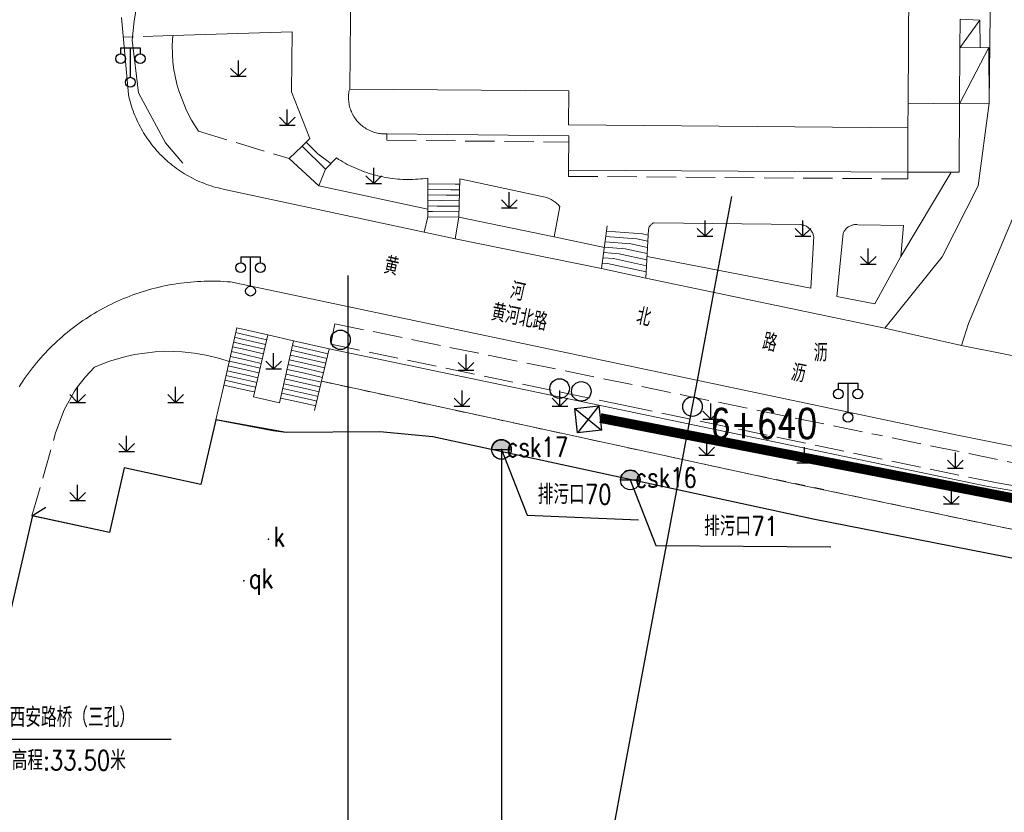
# Model space of a CAD drawing. Extents: x 39527407 to 39530665, y 3786466 to 3790957.
# Tile 5 of 113: x 39527641 to 39527741, y 3788176 to 3788257. Entities that reach past the tile are written whole.
import ezdxf
from ezdxf.enums import TextEntityAlignment as Align

# ---------------------------------------------------------------- set-up
doc = ezdxf.new("R2010")
doc.units = 0
doc.header["$PDSIZE"] = 0.2
doc.linetypes.add('X0', pattern=[4, 3, -1])
doc.linetypes.add('X6', pattern=[2, 1, -1])
doc.layers.get('0').update_dxf_attribs({"linetype": 'CONTINUOUS'})
doc.layers.get('Defpoints').update_dxf_attribs({"linetype": 'CONTINUOUS'})
for name, color, linetype in [('DLSS', 4, 'CONTINUOUS'), ('JCDL_DMX_F', 30, 'CONTINUOUS'), ('JCDL_JMDD_F', 231, 'CONTINUOUS'), ('JCDL_JMDX_F', 231, 'CONTINUOUS'), ('JCDL_JT_ZJ', 100, 'CONTINUOUS'), ('JCDL_JTD_F', 100, 'CONTINUOUS'), ('JCDL_JTX_F', 100, 'CONTINUOUS'), ('JMD', 6, 'CONTINUOUS'), ('SXSS', 5, 'CONTINUOUS'), ('ZBTZ', 3, 'CONTINUOUS'), ('zdh', 7, 'CONTINUOUS'), ('排水孔', 4, 'CONTINUOUS'), ('断面线', 2, 'CONTINUOUS'), ('综合管网', 1, 'CONTINUOUS')]:
    doc.layers.add(name, color=color, linetype=linetype)
for name, color, linetype, lineweight in [('JCDL_JMDX', 1, 'CONTINUOUS', 0), ('JCDL_ZBX', 3, 'CONTINUOUS', 0), ('JCDL_ZBX_F', 7, 'CONTINUOUS', 0), ('TEXTL_ZJ', 7, 'CONTINUOUS', 0)]:
    doc.layers.add(name, color=color, linetype=linetype, lineweight=lineweight)
doc.styles.add('HZ', font='rs', dxfattribs={"width": 0.8, "bigfont": 'hztxt'})
doc.styles.get("Standard").update_dxf_attribs({"font": 'txt', "width": 1.1})
doc.linetypes.add('10422', pattern='A,2,[150,AAA.SHX,S=1,R=0,X=0,Y=1],2,[177,AAA.SHX,S=1,R=0,X=0,Y=0.8],1e-09', length=4)
doc.linetypes.add('X35', pattern='A,2,[150,AAA.SHX,S=1,R=0,X=0,Y=1],2,[177,AAA.SHX,S=1,R=0,X=0,Y=0.8],1e-09', length=4)
doc.linetypes.add('X4', pattern='A,0,-1e-09,[149,symbolx.shx,S=0.15,R=0,X=0,Y=0],-1.6', length=1.6)
doc.linetypes.add('X49', pattern='A,0,[5,symbolt.shx,S=1,R=0,X=0,Y=0],-10', length=10)
doc.linetypes.add('X67', pattern='A,1,[150,symbolx.shx,S=1,R=0,X=0,Y=1],2,[153,symbolx.shx,S=1,R=0,X=0,Y=0.8],2,[145,symbolx.shx,S=1,R=0,X=0,Y=0],0,[150,symbolx.shx,S=1,R=0,X=0,Y=1],2,[153,symbolx.shx,S=1,R=0,X=0,Y=0.8],2,[150,symbolx.shx,S=1,R=0,X=0,Y=1],0.5,-0.5,[146,symbolx.shx,S=1,R=0,X=0,Y=0],-0.5,0.5,[153,symbolx.shx,S=1,R=0,X=0,Y=0.8],1', length=12)
doc.dimstyles.get("Standard").update_dxf_attribs({"dimtxt": 1, "dimasz": 1, "dimexe": 0.18, "dimexo": 0.0625, "dimgap": 0.09, "dimtad": 0, "dimdec": 4, "dimzin": 0, "dimdsep": 46, "dimtxsty": 'Standard', "dimcen": 0.09, "dimadec": 0, "dimazin": 0, "dimtfac": 1, "dimtdec": 4, "dimtofl": 0, "dimtmove": 0, "dimatfit": 3, "dimfxl": 1, "dimtolj": 1, "dimtzin": 0, "dimarcsym": 0})

# ---------------------------------------------------------------- blocks, each defined once
blk = doc.blocks.new('5820000')
at = {"color": 0, "linetype": 'Continuous'}
blk.add_circle((0, 0), 1, dxfattribs=at)
blk = doc.blocks.new('9530003')
at = {"color": 0}
for p, q in [((0, 0), (0, 1.6)), ((-0.8, 0), (0.8, 0))]:
    blk.add_line(p, q, dxfattribs=at)
at = {"color": 0, "linetype": 'Continuous'}
for points in [[(0, 0), (-0.8, 0.8)], [(0, 0), (0.8, 0.8)]]:
    blk.add_lwpolyline(points, dxfattribs=at)
blk = doc.blocks.new('3521000')
at = {"color": 0}
for p, q in [((-1, 3.5), (1, 3.5)), ((0, 0.5), (0, 3.5))]:
    blk.add_line(p, q, dxfattribs=at)
at = {"color": 0, "linetype": 'Continuous', "flags": 128}
for points in [[(-1, 3.5), (-1, 2.9)], [(1, 3.5), (1, 2.9)]]:
    blk.add_lwpolyline(points, dxfattribs=at)
at = {"color": 0}
for centre in [(-1, 2.4), (1, 2.4), (0, 0)]:
    blk.add_circle(centre, 0.5, dxfattribs=at)
blk = doc.blocks.new('弱电井')
at = {"layer": '综合管网', "linetype": 'Continuous', "lineweight": 30}
for p, q in [((39505996.61, 3778252.25), (39506001.85, 3778241.73)), ((39506004.49, 3778249.61), (39505993.97, 3778244.37))]:
    blk.add_line(p, q, dxfattribs=at)
blk.add_lwpolyline([(39505996.61, 3778252.25), (39506004.49, 3778249.61), (39506001.85, 3778241.73), (39505993.97, 3778244.37)], close=True, dxfattribs=at)
blk = doc.blocks.new('*D341')
at = {"layer": 'Defpoints', "color": 0, "linetype": 'Continuous', "lineweight": 30, "transparency": 16777216}
for p in [(39527674.42, 3788230.67), (39527690.1, 3788212.82, -2.07), (39527690.1, 3788140.1)]:
    blk.add_point(p, dxfattribs=at)
at = {"layer": '综合管网', "color": 0, "linetype": 'Continuous', "lineweight": -2, "transparency": 16777216}
for p, q in [((39527674.42, 3788230.6), (39527674.42, 3788139.92)), ((39527690.1, 3788212.76), (39527690.1, 3788139.92)), ((39527675.42, 3788140.1), (39527679.36, 3788140.1)), ((39527689.1, 3788140.1), (39527685.15, 3788140.1))]:
    blk.add_line(p, q, dxfattribs=at)
at = {"layer": '综合管网', "color": 0, "linetype": 'Continuous', "lineweight": 30, "transparency": 16777216}
for points in [[(39527675.42, 3788140.27), (39527675.42, 3788139.94), (39527674.42, 3788140.1)], [(39527689.1, 3788140.27), (39527689.1, 3788139.94), (39527690.1, 3788140.1)]]:
    blk.add_solid(points, dxfattribs=at)
at = {"layer": '综合管网', "color": 0, "linetype": 'Continuous', "lineweight": 30, "transparency": 16777216, "insert": (39527682.26, 3788140.1), "char_height": 1, "attachment_point": 5}
blk.add_mtext('\\A1;15.6811', dxfattribs=at)

msp = doc.modelspace()

# ---------------------------------------------------------------- hatches: boundary and pattern name
at = {"layer": '排水孔', "linetype": 'Continuous'}
h = msp.add_hatch(color=9, dxfattribs=at)
edge = h.paths.add_edge_path()
edge.add_arc((39527690.09671, 3788212.82134), 1, 0, 180)
edge.add_line((39527689.09671, 3788212.82134), (39527690.09671, 3788212.82134))
edge.add_line((39527690.09671, 3788212.82134), (39527691.09671, 3788212.82134))
h = msp.add_hatch(color=9, dxfattribs=at)
edge = h.paths.add_edge_path()
edge.add_arc((39527703.25671, 3788209.70434), 1, 0, 180)
edge.add_line((39527702.25671, 3788209.70434), (39527703.25671, 3788209.70434))
edge.add_line((39527703.25671, 3788209.70434), (39527704.25671, 3788209.70434))

# ---------------------------------------------------------------- linework, layer by layer
at = {"color": 9}
for p, q in [((39527689.09671, 3788212.82134, 36.267), (39527691.09671, 3788212.82134, 36.267)), ((39527702.25671, 3788209.70434, 36.323), (39527704.25671, 3788209.70434, 36.323))]:
    msp.add_line(p, q, dxfattribs=at)
at = {"color": 9, "linetype": 'Continuous'}
for p, q in [((39527690.09671, 3788212.82134, -2.073), (39527692.71505, 3788206.11903, -38.635)), ((39527703.25671, 3788209.70434, -2.017), (39527705.87505, 3788203.00203, -38.579)), ((39527692.71505, 3788206.11903, -38.635), (39527704.08109, 3788205.6202, -38.635)), ((39527705.87505, 3788203.00203, -38.579), (39527723.76176, 3788202.88173, -38.579))]:
    msp.add_line(p, q, dxfattribs=at)
at = {"color": 9, "flags": 128}
for points, elevation in [([(39527691.09671, 3788212.82134, 1), (39527689.09671, 3788212.82134), (39527690.09671, 3788212.82134)], -2.073), ([(39527704.25671, 3788209.70434, 1), (39527702.25671, 3788209.70434), (39527703.25671, 3788209.70434)], -2.017)]:
    msp.add_lwpolyline(points, format="xyb", close=True, dxfattribs=dict(at, elevation=elevation))
at = {"layer": 'DLSS', "color": 9, "linetype": 'Continuous'}
for q in [(39527643.554, 3788206.9171, -38.58), (39527630.1372, 3788154.0957, -38.58)]:
    msp.add_line((39527642.1962, 3788206.07071, -38.58), q, dxfattribs=at)
at = {"layer": 'DLSS', "color": 9, "linetype": 'Continuous', "lineweight": 20, "elevation": -38.58}
for points in [[(39527729.25471, 3788225.22034), (39527735.1097, 3788232.49634), (39527738.77971, 3788239.75134), (39527739.93171, 3788248.20734), (39527740.10171, 3788263.53333), (39527740.29656, 3788292.96103)], [(39527744.89815, 3788292.0703), (39527744.64975, 3788257.69613), (39527744.46268, 3788253.51237), (39527744.50171, 3788244.753), (39527743.27971, 3788238.72734), (39527737.80071, 3788225.68633), (39527737.1007, 3788223.42634)], [(39527651.2917, 3788256.94934), (39527651.99171, 3788249.10133), (39527652.04508, 3788248.85767), (39527652.1037, 3788248.61521), (39527652.16714, 3788248.37397), (39527652.23536, 3788248.13404), (39527652.30835, 3788247.89551), (39527652.38607, 3788247.65848), (39527652.4685, 3788247.42305), (39527652.5556, 3788247.18931), (39527652.64733, 3788246.95734), (39527652.74367, 3788246.72725), (39527652.84457, 3788246.49912), (39527652.94999, 3788246.27305), (39527653.05989, 3788246.04912), (39527653.17422, 3788245.82742), (39527653.29295, 3788245.60805), (39527653.41602, 3788245.39108), (39527653.54339, 3788245.1766), (39527653.675, 3788244.9647), (39527653.81081, 3788244.75547), (39527653.95075, 3788244.54898), (39527654.09478, 3788244.34531), (39527654.24283, 3788244.14456), (39527654.39485, 3788243.94679), (39527654.55078, 3788243.75209), (39527654.71056, 3788243.56053), (39527654.87411, 3788243.37219), (39527655.04139, 3788243.18715), (39527655.21231, 3788243.00547), (39527655.38682, 3788242.82723), (39527655.56484, 3788242.6525), (39527655.74631, 3788242.48135), (39527655.93115, 3788242.31385), (39527655.96171, 3788242.28734), (39527656.11928, 3788242.15006), (39527656.31064, 3788241.99004), (39527656.50515, 3788241.83387), (39527656.70273, 3788241.68161), (39527656.9033, 3788241.5333), (39527657.10679, 3788241.38902), (39527657.3131, 3788241.24882), (39527657.52217, 3788241.11276), (39527657.7339, 3788240.98088), (39527657.94822, 3788240.85325), (39527658.16504, 3788240.72991), (39527658.38427, 3788240.61091), (39527658.60582, 3788240.4963), (39527658.82962, 3788240.38612), (39527659.05556, 3788240.28042), (39527659.28356, 3788240.17924), (39527659.51353, 3788240.08262), (39527659.74538, 3788239.9906), (39527659.97902, 3788239.90321), (39527660.21435, 3788239.82049), (39527660.45128, 3788239.74247), (39527660.68971, 3788239.66919), (39527660.92956, 3788239.60067), (39527661.17073, 3788239.53693), (39527661.41311, 3788239.47801), (39527661.65671, 3788239.42434)], [(39527661.65671, 3788239.42434), (39527662.44371, 3788239.25234), (39527682.1927, 3788235.03934), (39527685.36671, 3788234.35233), (39527700.32971, 3788231.31134), (39527704.84771, 3788230.32834), (39527729.25471, 3788225.22034)], [(39527640.819, 3788219.22043), (39527641.00166, 3788219.50479), (39527641.18845, 3788219.78645), (39527641.37932, 3788220.06536), (39527641.57424, 3788220.34147), (39527641.77316, 3788220.6147), (39527641.97604, 3788220.885), (39527642.18283, 3788221.15232), (39527642.3935, 3788221.4166), (39527642.608, 3788221.67778), (39527642.82628, 3788221.93581), (39527643.0483, 3788222.19063), (39527643.274, 3788222.44219), (39527643.50335, 3788222.69043), (39527643.7363, 3788222.9353), (39527643.97278, 3788223.17675), (39527644.21276, 3788223.41473), (39527644.45618, 3788223.64919), (39527644.70299, 3788223.88008), (39527644.95314, 3788224.10735), (39527645.20657, 3788224.33094), (39527645.46324, 3788224.55083), (39527645.72308, 3788224.76694), (39527645.98604, 3788224.97925), (39527646.25207, 3788225.18771), (39527646.52111, 3788225.39226), (39527646.7931, 3788225.59287), (39527647.06799, 3788225.7895), (39527647.34571, 3788225.98211), (39527647.62621, 3788226.17064), (39527647.90942, 3788226.35507), (39527648.19529, 3788226.53535), (39527648.48376, 3788226.71145), (39527648.77174, 3788226.88133), (39527649.06825, 3788227.05094), (39527649.36414, 3788227.21426), (39527649.66237, 3788227.37326), (39527649.9629, 3788227.52789), (39527650.26564, 3788227.67812), (39527650.57054, 3788227.82393), (39527650.87753, 3788227.96528), (39527651.18655, 3788228.10214), (39527651.49754, 3788228.23449), (39527651.81041, 3788228.36229), (39527652.12512, 3788228.48551), (39527652.44159, 3788228.60414), (39527652.75975, 3788228.71814), (39527653.07954, 3788228.8275), (39527653.40089, 3788228.93218), (39527653.72373, 3788229.03217), (39527654.048, 3788229.12745), (39527654.37362, 3788229.21799), (39527654.70052, 3788229.30377), (39527655.02864, 3788229.38479), (39527655.3579, 3788229.46101), (39527655.68824, 3788229.53243), (39527656.01959, 3788229.59902), (39527656.35187, 3788229.66079), (39527656.68501, 3788229.7177), (39527657.01895, 3788229.76975), (39527657.35361, 3788229.81693), (39527657.68893, 3788229.85923), (39527658.02482, 3788229.89664), (39527658.36122, 3788229.92915), (39527658.69807, 3788229.95676), (39527659.03528, 3788229.97945), (39527659.37278, 3788229.99723), (39527659.71051, 3788230.01009), (39527660.04838, 3788230.01803), (39527660.38634, 3788230.02104), (39527660.72431, 3788230.01912), (39527661.06221, 3788230.01229), (39527661.39998, 3788230.00053), (39527661.73754, 3788229.98385), (39527662.07482, 3788229.96225), (39527662.41171, 3788229.93533)], [(39527826.23671, 3788199.45212), (39527809.30371, 3788201.71134), (39527798.9067, 3788203.21933), (39527784.73671, 3788205.39234), (39527760.83071, 3788209.44533), (39527736.69471, 3788214.27533), (39527662.41171, 3788229.93533)], [(39527737.1007, 3788223.42634), (39527753.39171, 3788220.19434), (39527764.18571, 3788218.16034), (39527784.93371, 3788214.65234), (39527798.3587, 3788212.58634), (39527798.17768, 3788229.24434)]]:
    msp.add_lwpolyline(points, dxfattribs=at)
at = {"layer": 'DLSS', "color": 9, "linetype": 'X6', "lineweight": 0, "elevation": -38.58}
msp.add_lwpolyline([(39527671.74671, 3788219.78434), (39527712.28367, 3788210.99556), (39527739.38461, 3788205.25384), (39527741.30905, 3788204.84984), (39527743.27049, 3788204.49282), (39527748.22961, 3788203.67071), (39527761.12333, 3788201.53324), (39527780.95982, 3788198.24482), (39527793.85353, 3788196.10734), (39527804.78657, 3788194.39165), (39527815.23932, 3788192.82137), (39527821.65645, 3788191.95044), (39527826.23671, 3788191.39637)], dxfattribs=at)
at = {"layer": 'JCDL_DMX_F', "color": 9, "linetype": 'X35', "lineweight": 0, "elevation": -38.58}
for points in [[(39527670.5247, 3788244.58134), (39527668.6467, 3788249.36434), (39527668.7177, 3788255.50234), (39527656.5097, 3788255.10333)], [(39527735.98771, 3788241.08334), (39527730.8937, 3788232.55134)], [(39527700.60857, 3788233.44704), (39527695.47771, 3788234.55434)], [(39527826.23671, 3788194.84959), (39527824.11671, 3788195.09033), (39527808.58171, 3788197.25434), (39527739.64971, 3788209.06534), (39527672.51271, 3788223.08633)], [(39527826.23671, 3788191.39637), (39527818.4747, 3788192.33533), (39527798.5647, 3788195.32634), (39527742.03071, 3788204.69834), (39527719.89971, 3788209.34433), (39527671.74671, 3788219.78434)]]:
    msp.add_lwpolyline(points, dxfattribs=at)
at = {"layer": 'JCDL_JMDX', "color": 9, "linetype": 'Continuous', "lineweight": 0, "elevation": -38.58}
for points in [[(39527736.93339, 3788253.84479), (39527738.95571, 3788256.68534)], [(39527736.90171, 3788248.14934), (39527739.88871, 3788253.90133)], [(39527670.1332, 3788244.20233), (39527671.32371, 3788243.01684)], [(39527669.7417, 3788243.82333), (39527672.12271, 3788241.45234)], [(39527671.32371, 3788243.01684), (39527672.68121, 3788242.02684)], [(39527682.59014, 3788239.97648), (39527685.38099, 3788239.91734)], [(39527682.59056, 3788239.40963), (39527684.91628, 3788239.36034)], [(39527684.91628, 3788239.36034), (39527685.81285, 3788239.3512)], [(39527685.38099, 3788239.91734), (39527685.82928, 3788239.91277)], [(39527682.59099, 3788238.84277), (39527684.45156, 3788238.80334)], [(39527682.59142, 3788238.27591), (39527683.98685, 3788238.24634)], [(39527683.98685, 3788238.24634), (39527685.77999, 3788238.22806)], [(39527684.45156, 3788238.80334), (39527685.79642, 3788238.78963)], [(39527682.59184, 3788237.70905), (39527683.52213, 3788237.68934)], [(39527682.59227, 3788237.1422), (39527683.05741, 3788237.13234)], [(39527683.05741, 3788237.13234), (39527685.74713, 3788237.10491)], [(39527683.52213, 3788237.68934), (39527685.76356, 3788237.66648)], [(39527682.5927, 3788236.57534), (39527685.7307, 3788236.54334)], [(39527700.82933, 3788235.13771), (39527704.51658, 3788234.84109)], [(39527700.68658, 3788234.04446), (39527703.32033, 3788233.83259)], [(39527700.75795, 3788234.59109), (39527703.91846, 3788234.33684)], [(39527703.91846, 3788234.33684), (39527705.04796, 3788234.09109)], [(39527704.51658, 3788234.84109), (39527705.08133, 3788234.71822)], [(39527700.54383, 3788232.95122), (39527702.12408, 3788232.82409)], [(39527700.61521, 3788233.49784), (39527702.72221, 3788233.32834)], [(39527702.72221, 3788233.32834), (39527704.98121, 3788232.83684)], [(39527703.32033, 3788233.83259), (39527705.01458, 3788233.46397)], [(39527700.47246, 3788232.40459), (39527701.52596, 3788232.31984)], [(39527701.52596, 3788232.31984), (39527704.91446, 3788231.58259)], [(39527702.12408, 3788232.82409), (39527704.94783, 3788232.20972)], [(39527700.40108, 3788231.85797), (39527700.92783, 3788231.81559)], [(39527700.92783, 3788231.81559), (39527704.88108, 3788230.95547)], [(39527663.07971, 3788225.25434), (39527666.2277, 3788224.51633)], [(39527662.85494, 3788224.27864), (39527663.33894, 3788224.1708)], [(39527662.96732, 3788224.76649), (39527663.20932, 3788224.71257)], [(39527663.20932, 3788224.71257), (39527666.11516, 3788224.03133)], [(39527663.33894, 3788224.1708), (39527666.00262, 3788223.54633)], [(39527664.7647, 3788218.21134), (39527666.2277, 3788224.51633)], [(39527667.43771, 3788217.57934), (39527668.8447, 3788223.93333)], [(39527668.8447, 3788223.93333), (39527672.51271, 3788223.08633)], [(39527662.63017, 3788223.30295), (39527663.59817, 3788223.08726)], [(39527662.74255, 3788223.7908), (39527663.46855, 3788223.62903)], [(39527663.46855, 3788223.62903), (39527665.89009, 3788223.06133)], [(39527663.59817, 3788223.08726), (39527665.77755, 3788222.57633)], [(39527668.62824, 3788222.95579), (39527669.17855, 3788222.8341)], [(39527668.73647, 3788223.44456), (39527669.01162, 3788223.38372)], [(39527669.01162, 3788223.38372), (39527672.39748, 3788222.60187)], [(39527662.4054, 3788222.32726), (39527663.85739, 3788222.00372)], [(39527662.51778, 3788222.8151), (39527663.72778, 3788222.54549)], [(39527663.72778, 3788222.54549), (39527665.66501, 3788222.09133)], [(39527663.85739, 3788222.00372), (39527665.55247, 3788221.60633)], [(39527668.41178, 3788221.97826), (39527669.51239, 3788221.73487)], [(39527668.52001, 3788222.46702), (39527669.34547, 3788222.28449)], [(39527669.17855, 3788222.8341), (39527672.28225, 3788222.11741)], [(39527669.34547, 3788222.28449), (39527672.16702, 3788221.63295)], [(39527662.06824, 3788220.86372), (39527664.24624, 3788220.37841)], [(39527662.18063, 3788221.35157), (39527664.11662, 3788220.92018)], [(39527662.29301, 3788221.83941), (39527663.98701, 3788221.46195)], [(39527663.98701, 3788221.46195), (39527665.43993, 3788221.12133)], [(39527664.11662, 3788220.92018), (39527665.32739, 3788220.63633)], [(39527668.19532, 3788221.00072), (39527669.84624, 3788220.63564)], [(39527668.30355, 3788221.48949), (39527669.67932, 3788221.18526)], [(39527669.51239, 3788221.73487), (39527672.05179, 3788221.14849)], [(39527669.67932, 3788221.18526), (39527671.93655, 3788220.66403)], [(39527661.84347, 3788219.88803), (39527664.50547, 3788219.29487)], [(39527661.95585, 3788220.37587), (39527664.37585, 3788219.83664)], [(39527664.24624, 3788220.37841), (39527665.21485, 3788220.15134)], [(39527667.97886, 3788220.02318), (39527670.18009, 3788219.53641)], [(39527668.08709, 3788220.51195), (39527670.01316, 3788220.08603)], [(39527669.84624, 3788220.63564), (39527671.82132, 3788220.17957)], [(39527670.01316, 3788220.08603), (39527671.70609, 3788219.69511)], [(39527661.73108, 3788219.40018), (39527664.63508, 3788218.7531)], [(39527664.37585, 3788219.83664), (39527665.10232, 3788219.66634)], [(39527664.50547, 3788219.29487), (39527664.98978, 3788219.18134)], [(39527667.7624, 3788219.04564), (39527670.51393, 3788218.43718)], [(39527667.87063, 3788219.53441), (39527670.34701, 3788218.9868)], [(39527670.18009, 3788219.53641), (39527671.59086, 3788219.21065)], [(39527670.34701, 3788218.9868), (39527671.47563, 3788218.72618)], [(39527664.63508, 3788218.7531), (39527664.87724, 3788218.69634)], [(39527667.54594, 3788218.06811), (39527670.84778, 3788217.33795)], [(39527667.65417, 3788218.55687), (39527670.68086, 3788217.88757)], [(39527670.51393, 3788218.43718), (39527671.3604, 3788218.24172)], [(39527670.68086, 3788217.88757), (39527671.24516, 3788217.75726)], [(39527670.84778, 3788217.33795), (39527671.12993, 3788217.2728)]]:
    msp.add_lwpolyline(points, dxfattribs=at)
at = {"layer": 'JCDL_JMDX', "color": 9, "linetype": 'X0', "lineweight": 0, "elevation": -38.58}
for points in [[(39527678.3957, 3788245.06934), (39527678.39552, 3788244.41134), (39527696.98086, 3788244.23029)], [(39527696.93996, 3788241.37289), (39527696.92912, 3788240.7278), (39527731.6127, 3788240.46934), (39527731.61371, 3788241.16234)]]:
    msp.add_lwpolyline(points, dxfattribs=at)
at = {"layer": 'JCDL_JMDX', "color": 9, "linetype": 'X67', "lineweight": 0, "elevation": -38.58}
for points in [[(39527642.13171, 3788206.05434), (39527650.06771, 3788204.33133), (39527651.55571, 3788210.95434), (39527659.3737, 3788209.23233), (39527660.9117, 3788215.86433), (39527661.6187, 3788218.91234)], [(39527660.9117, 3788215.86433), (39527666.76371, 3788214.73634), (39527668.0877, 3788214.55933), (39527677.67371, 3788214.60833), (39527683.07171, 3788214.11433), (39527721.9267, 3788205.70733), (39527743.2857, 3788201.50333), (39527782.93371, 3788194.57233), (39527800.25371, 3788191.86433), (39527818.18771, 3788189.43934), (39527826.23671, 3788188.44768)]]:
    msp.add_lwpolyline(points, dxfattribs=at)
at = {"layer": 'JCDL_JMDX_F', "color": 9, "linetype": 'Continuous', "lineweight": 0, "elevation": -38.58}
for points in [[(39527670.5247, 3788244.58134), (39527669.7417, 3788243.82333)], [(39527668.41171, 3788242.53434), (39527669.7417, 3788243.82333)], [(39527669.7417, 3788243.82333), (39527672.12271, 3788241.45234)], [(39527671.4297, 3788239.77134), (39527668.41171, 3788242.53434)], [(39527673.23971, 3788242.60134), (39527672.12271, 3788241.45234)], [(39527672.12271, 3788241.45234), (39527671.4297, 3788239.77134)], [(39527682.58971, 3788240.54334), (39527682.5927, 3788236.57534)], [(39527685.84571, 3788240.47434), (39527685.7307, 3788236.54334)], [(39527682.1927, 3788235.03934), (39527682.5927, 3788236.57534)], [(39527682.5927, 3788236.57534), (39527685.7307, 3788236.54334)], [(39527685.7307, 3788236.54334), (39527685.36671, 3788234.35233)], [(39527685.36671, 3788234.35233), (39527682.1927, 3788235.03934)], [(39527700.9007, 3788235.68434), (39527700.32971, 3788231.31134)], [(39527705.11471, 3788235.34534), (39527704.84771, 3788230.32834)], [(39527700.32971, 3788231.31134), (39527704.84771, 3788230.32834)], [(39527661.6187, 3788218.91234), (39527663.07971, 3788225.25434)], [(39527664.7647, 3788218.21134), (39527666.2277, 3788224.51633)], [(39527666.2277, 3788224.51633), (39527668.8447, 3788223.93333)], [(39527668.8447, 3788223.93333), (39527667.43771, 3788217.57934)], [(39527671.0147, 3788216.78834), (39527672.51271, 3788223.08633)], [(39527667.43771, 3788217.57934), (39527664.7647, 3788218.21134)]]:
    msp.add_lwpolyline(points, dxfattribs=at)
at = {"layer": 'JCDL_JTX_F', "color": 9, "linetype": 'Continuous', "lineweight": 0, "elevation": -38.58}
for points in [[(39527642.19623, 3788206.07084), (39527636.79454, 3788182.78924)], [(39527642.62055, 3788206.33533), (39527642.19623, 3788206.07084)]]:
    msp.add_lwpolyline(points, dxfattribs=at)
at = {"layer": 'JCDL_ZBX', "color": 9, "linetype": 'X49', "lineweight": 0, "elevation": -38.58}
msp.add_lwpolyline([(39527663.27819, 3788307.86959), (39527661.07361, 3788296.69207), (39527655.30534, 3788269.08767), (39527653.14761, 3788260.03965), (39527652.56835, 3788256.62672), (39527652.38542, 3788254.646), (39527653.00638, 3788249.24497), (39527655.77291, 3788244.16403), (39527657.54278, 3788242.07452)], dxfattribs=at)
at = {"layer": 'JCDL_ZBX', "color": 9, "linetype": 'Continuous', "lineweight": 0, "elevation": -38.58}
for points in [[(39527673.23971, 3788242.60134), (39527673.45682, 3788242.46304), (39527673.67671, 3788242.32919), (39527673.89909, 3788242.19952), (39527674.12387, 3788242.07407), (39527674.35098, 3788241.95288), (39527674.58034, 3788241.83599), (39527674.81186, 3788241.72345), (39527675.04546, 3788241.6153), (39527675.28106, 3788241.51158), (39527675.51857, 3788241.41231), (39527675.75792, 3788241.31755), (39527675.99901, 3788241.22732), (39527676.08071, 3788241.19834), (39527676.24176, 3788241.14165), (39527676.48608, 3788241.06057), (39527676.73189, 3788240.98412), (39527676.97909, 3788240.91232), (39527677.22761, 3788240.84519), (39527677.47735, 3788240.78276), (39527677.72822, 3788240.72506), (39527677.98013, 3788240.6721), (39527678.233, 3788240.6239), (39527678.48673, 3788240.58047), (39527678.74124, 3788240.54185), (39527678.99643, 3788240.50802), (39527679.25222, 3788240.47902), (39527679.5085, 3788240.45485), (39527679.7652, 3788240.43552), (39527680.02221, 3788240.42103), (39527680.27945, 3788240.4114), (39527680.53683, 3788240.40661), (39527680.79425, 3788240.40669), (39527681.05163, 3788240.41162), (39527681.30887, 3788240.4214), (39527681.56587, 3788240.43603), (39527681.82256, 3788240.45551), (39527682.07883, 3788240.47983), (39527682.33459, 3788240.50897), (39527682.58971, 3788240.54334), (39527682.5921, 3788237.38137), (39527671.4297, 3788239.77134), (39527672.12271, 3788241.45234), (39527673.23971, 3788242.60134)], [(39527685.84571, 3788240.47434), (39527694.5717, 3788238.59133), (39527694.69424, 3788238.55726), (39527694.81503, 3788238.51741), (39527694.93395, 3788238.4723), (39527695.05079, 3788238.42201), (39527695.1653, 3788238.36665), (39527695.27728, 3788238.30632), (39527695.3865, 3788238.24114), (39527695.49276, 3788238.17123), (39527695.5607, 3788238.12233), (39527695.59585, 3788238.09673), (39527695.69557, 3788238.01778), (39527695.79174, 3788237.93453), (39527695.88416, 3788237.84714), (39527695.97266, 3788237.75578), (39527696.05671, 3788237.66033), (39527695.47771, 3788234.55434), (39527685.7307, 3788236.54334)], [(39527705.11471, 3788235.34534), (39527705.13669, 3788235.41631), (39527705.16437, 3788235.48528), (39527705.19716, 3788235.55197), (39527705.23485, 3788235.61602), (39527705.27724, 3788235.67706), (39527705.29347, 3788235.69731), (39527705.32409, 3788235.73474), (39527705.37514, 3788235.78875), (39527705.4301, 3788235.83877), (39527705.48866, 3788235.88453), (39527705.55048, 3788235.92576), (39527705.61523, 3788235.96224), (39527705.68271, 3788235.99333), (39527720.6487, 3788235.79533), (39527720.73767, 3788235.78665), (39527720.82588, 3788235.77211), (39527720.91304, 3788235.75223), (39527720.99883, 3788235.72707), (39527721.08293, 3788235.69674), (39527721.16502, 3788235.66134), (39527721.24481, 3788235.62101), (39527721.32199, 3788235.57589), (39527721.39628, 3788235.52615), (39527721.46805, 3788235.47116), (39527721.53509, 3788235.41358), (39527721.5991, 3788235.35117), (39527721.65919, 3788235.28497), (39527721.71514, 3788235.21524), (39527721.76673, 3788235.14223), (39527721.81378, 3788235.06621), (39527721.85611, 3788234.98746), (39527721.89357, 3788234.90629), (39527721.92601, 3788234.82298), (39527721.95332, 3788234.73785), (39527721.9754, 3788234.65122), (39527721.99171, 3788234.56333), (39527721.68871, 3788229.28833), (39527704.96589, 3788232.54888)], [(39527724.3717, 3788228.46033), (39527725.0017, 3788234.89933), (39527725.03369, 3788234.97882), (39527725.07095, 3788235.05598), (39527725.11291, 3788235.1307), (39527725.15941, 3788235.20268), (39527725.21028, 3788235.27164), (39527725.26531, 3788235.33732), (39527725.32431, 3788235.39947), (39527725.38704, 3788235.45784), (39527725.41171, 3788235.47834), (39527725.45326, 3788235.51223), (39527725.52272, 3788235.56241), (39527725.59515, 3788235.6082), (39527725.67028, 3788235.64941), (39527725.74781, 3788235.6859), (39527725.82746, 3788235.71752), (39527725.90891, 3788235.74415), (39527725.99185, 3788235.76569), (39527726.07596, 3788235.78206), (39527726.16093, 3788235.79318), (39527726.24642, 3788235.79903), (39527726.33211, 3788235.79958), (39527726.41767, 3788235.79482), (39527726.5027, 3788235.78434), (39527731.1567, 3788235.70133), (39527730.8937, 3788232.55134), (39527728.25671, 3788227.69933), (39527724.3717, 3788228.46033)]]:
    msp.add_lwpolyline(points, dxfattribs=at)
at = {"layer": 'JCDL_ZBX', "color": 9, "linetype": 'X4', "lineweight": 0, "elevation": -38.58}
msp.add_lwpolyline([(39527729.25471, 3788225.22034), (39527737.1007, 3788223.42634)], dxfattribs=at)
at = {"layer": 'JCDL_ZBX_F', "color": 9, "linetype": 'X0', "lineweight": 0, "elevation": -38.58}
for points in [[(39527656.5097, 3788255.10333), (39527651.47104, 3788254.93865)], [(39527656.5097, 3788255.10333), (39527656.46166, 3788254.11146), (39527656.47508, 3788253.20228), (39527656.53481, 3788252.38913), (39527656.6331, 3788251.62033), (39527656.7177, 3788251.12757), (39527656.93592, 3788250.15189), (39527657.13122, 3788249.46441), (39527657.92628, 3788247.44255), (39527658.43232, 3788246.48052), (39527659.16171, 3788245.33434), (39527668.41171, 3788242.53434)], [(39527672.6557, 3788223.58434), (39527673.08088, 3788225.66075)], [(39527673.08088, 3788225.66075), (39527728.5272, 3788214.30723)], [(39527672.6557, 3788223.58434), (39527702.56485, 3788217.33806), (39527737.80456, 3788209.97853), (39527740.74807, 3788209.40137), (39527745.18343, 3788208.6414), (39527763.4177, 3788205.51709), (39527786.58016, 3788201.54837), (39527799.88625, 3788199.26847), (39527810.73832, 3788197.47561), (39527817.67138, 3788196.50985), (39527826.23671, 3788195.36962)], [(39527642.13171, 3788206.05434), (39527644.55498, 3788214.51338), (39527645.42091, 3788216.85548), (39527646.48957, 3788218.76455), (39527646.79119, 3788219.2043), (39527647.61186, 3788220.25442), (39527648.52271, 3788221.22734), (39527649.94664, 3788221.79611), (39527651.71003, 3788222.32079), (39527652.60899, 3788222.51722), (39527654.73619, 3788222.80141), (39527655.65519, 3788222.84785), (39527657.49447, 3788222.80447), (39527658.71439, 3788222.6748), (39527659.92315, 3788222.46514), (39527661.33373, 3788222.11394), (39527662.2861, 3788221.80943)], [(39527826.23671, 3788197.50016), (39527808.71345, 3788199.86585), (39527802.28407, 3788200.81893), (39527774.62268, 3788205.16033), (39527768.20393, 3788206.18279), (39527728.5272, 3788214.30723)]]:
    msp.add_lwpolyline(points, dxfattribs=at)
at = {"layer": 'JMD', "color": 9, "linetype": 'Continuous'}
msp.add_line((39527635.5134, 3788183.21771, -38.58), (39527656.3634, 3788183.21771, -38.58), dxfattribs=at)
at = {"layer": 'JMD', "color": 9, "linetype": 'Continuous', "lineweight": 0, "elevation": -38.58}
for points in [[(39527731.69771, 3788260.15134), (39527731.62834, 3788248.19576), (39527731.61371, 3788245.67533), (39527696.94271, 3788245.97833), (39527696.97671, 3788249.46033), (39527674.61832, 3788249.64291), (39527674.74415, 3788264.10284)], [(39527738.95571, 3788256.68534), (39527739.0093, 3788253.88451), (39527736.93339, 3788253.84479), (39527736.94271, 3788256.78134), (39527738.95571, 3788256.68534)], [(39527739.88871, 3788253.90133), (39527739.93171, 3788248.20734), (39527736.90171, 3788248.14934), (39527736.93339, 3788253.84479), (39527739.88871, 3788253.90133)], [(39527731.61371, 3788245.67533), (39527731.61371, 3788241.16234), (39527696.93996, 3788241.37289), (39527696.98992, 3788244.8639), (39527678.3957, 3788245.06934), (39527678.25757, 3788245.06425), (39527678.11933, 3788245.06471), (39527677.98121, 3788245.07029), (39527677.84338, 3788245.08098), (39527677.70605, 3788245.09677), (39527677.5694, 3788245.11763), (39527677.43361, 3788245.14354), (39527677.29887, 3788245.17446), (39527677.16537, 3788245.21035), (39527677.0333, 3788245.25116), (39527676.90282, 3788245.29683), (39527676.77413, 3788245.3473), (39527676.64739, 3788245.40251), (39527676.52279, 3788245.46236), (39527676.40048, 3788245.5268), (39527676.28065, 3788245.59572), (39527676.16345, 3788245.66902), (39527676.04905, 3788245.74662), (39527675.9376, 3788245.82841), (39527675.82925, 3788245.91426), (39527675.72416, 3788246.00407), (39527675.62247, 3788246.0977), (39527675.52431, 3788246.19504), (39527675.42983, 3788246.29595), (39527675.33914, 3788246.40029), (39527675.25239, 3788246.50791), (39527675.16968, 3788246.61868), (39527675.09113, 3788246.73243), (39527675.01684, 3788246.84901), (39527674.94692, 3788246.96826), (39527674.9307, 3788246.99834), (39527674.88147, 3788247.09002), (39527674.82057, 3788247.21412), (39527674.76431, 3788247.3404), (39527674.71277, 3788247.46866), (39527674.66601, 3788247.59875), (39527674.6241, 3788247.73048), (39527674.58709, 3788247.86368), (39527674.55505, 3788247.99815), (39527674.52801, 3788248.13371), (39527674.506, 3788248.27019), (39527674.48907, 3788248.40739), (39527674.47722, 3788248.54512), (39527674.47049, 3788248.68319), (39527674.46888, 3788248.82142), (39527674.47238, 3788248.95961), (39527674.481, 3788249.09758), (39527674.49473, 3788249.23513), (39527674.51353, 3788249.37209), (39527674.5374, 3788249.50825), (39527674.61832, 3788249.64291), (39527696.97671, 3788249.46033), (39527696.94271, 3788245.97833), (39527731.61371, 3788245.67533)], [(39527731.61371, 3788241.16234), (39527731.61371, 3788245.67533), (39527731.62834, 3788248.19576), (39527736.90171, 3788248.14934), (39527736.8411, 3788241.14128), (39527731.61371, 3788241.16234)]]:
    msp.add_lwpolyline(points, dxfattribs=at)
at = {"layer": 'SXSS', "color": 9, "linetype": '10422', "flags": 128}
msp.add_lwpolyline([(39528479.81351, 3788139.21964), (39528462.85671, 3788140.11433), (39528405.76671, 3788145.25356), (39528332.9547, 3788151.78533), (39528326.23671, 3788152.21363), (39528215.45171, 3788160.08633), (39528208.3867, 3788160.31833), (39528207.83515, 3788160.20282), (39528205.94504, 3788159.64337), (39528204.39133, 3788158.97885), (39528203.1571, 3788158.30037), (39528202.21649, 3788157.67981), (39528200.57467, 3788156.92011), (39528199.10056, 3788156.57188), (39528197.09037, 3788156.3875), (39528194.57863, 3788156.61209), (39528193.11094, 3788156.98647), (39528191.69886, 3788157.53447), (39528189.9378, 3788158.52115), (39528188.28557, 3788159.46158), (39528185.85816, 3788160.4968), (39528184.28383, 3788160.98739), (39528182.99944, 3788161.29103), (39528182.35071, 3788161.41234), (39528140.33549, 3788164.06881), (39528076.23671, 3788168.12154), (39528006.75449, 3788172.51465), (39527925.78786, 3788177.63387), (39527924.22075, 3788176.51388), (39527922.01513, 3788175.2468), (39527920.85859, 3788174.71623), (39527919.37106, 3788174.15356), (39527917.536, 3788173.63005), (39527915.66085, 3788173.27607), (39527913.75154, 3788173.07914), (39527912.23356, 3788173.16047), (39527908.88541, 3788174.10619), (39527907.29931, 3788174.82594), (39527903.71785, 3788177.28574), (39527902.67495, 3788178.29554), (39527901.1927, 3788180.08234), (39527879.1117, 3788182.27733), (39527826.23671, 3788188.44768), (39527743.2857, 3788201.50333), (39527721.9267, 3788205.70733), (39527683.07171, 3788214.11433), (39527677.67371, 3788214.60833), (39527668.0877, 3788214.55933), (39527660.9117, 3788215.86433), (39527659.3737, 3788209.23233), (39527651.55571, 3788210.95434), (39527650.06771, 3788204.33133), (39527642.18949, 3788206.04179)], dxfattribs=at)
at = {"layer": 'zdh', "color": 9}
for p in [(39527690.09671, 3788212.82134, -2.073), (39527703.25771, 3788209.70434, -2.017), (39527666.30471, 3788203.65334, -3.24), (39527663.79571, 3788199.39734, -3.06)]:
    msp.add_point(p, dxfattribs=at)
at = {"layer": '排水孔', "color": 9}
for centre in [(39527690.09671, 3788212.82134, 36.267), (39527703.25671, 3788209.70434, 36.323)]:
    msp.add_circle(centre, 1, dxfattribs=at)
at = {"layer": '断面线', "color": 9, "elevation": -38.58, "flags": 128}
msp.add_lwpolyline([(39527686.40194, 3788093.05767), (39527689.37559, 3788108.96397), (39527691.4349, 3788119.97943), (39527692.04971, 3788123.26809), (39527692.09251, 3788123.49705), (39527693.87689, 3788133.04185), (39527695.69025, 3788142.74168), (39527697.46739, 3788152.24774), (39527699.25956, 3788161.83424), (39527701.15333, 3788171.96417), (39527702.91282, 3788181.37586), (39527704.82261, 3788191.59151), (39527706.79432, 3788202.13834), (39527707.97968, 3788208.47894), (39527708.0239, 3788208.71546), (39527708.59948, 3788211.79433), (39527709.2752, 3788215.4088), (39527709.60974, 3788217.19828), (39527710.111, 3788219.87959), (39527711.79265, 3788228.87487), (39527713.62335, 3788238.66744)], dxfattribs=at)
at = {"layer": '断面线', "color": 9}
msp.add_circle((39527709.60974, 3788217.19828, -38.58), 1, dxfattribs=at)
at = {"layer": '综合管网', "color": 3, "linetype": 'Continuous', "lineweight": 30, "const_width": 1, "flags": 128}
msp.add_lwpolyline([(39527799.76014, 3788196.68372), (39527700.19571, 3788216.03219)], dxfattribs=at)

# ---------------------------------------------------------------- block references
at = {"layer": 'JCDL_JMDD_F', "color": 9}
for p in [(39527652.1887, 3788250.34433, -38.58), (39527664.4597, 3788228.99734, -38.58), (39527725.50171, 3788216.09534, -38.58)]:
    msp.add_blockref('3521000', p, dxfattribs=at)
at = {"layer": 'JCDL_JTD_F', "color": 9}
for p in [(39527673.6532, 3788224.02531, -38.58), (39527696.03671, 3788219.04234, -38.58), (39527698.2507, 3788218.75834, -38.58)]:
    msp.add_blockref('5820000', p, dxfattribs=at)
at = {"layer": 'ZBTZ', "color": 9}
for p in [(39527663.21816, 3788250.95869, -38.58), (39527668.21741, 3788245.95944, -38.58), (39527677.05526, 3788239.99134, -38.58), (39527690.8943, 3788237.51434, -38.58), (39527710.89861, 3788234.60664, -38.58), (39527720.89711, 3788234.60664, -38.58), (39527727.57569, 3788231.74944, -38.58), (39527666.81432, 3788221.04784, -38.58), (39527686.48751, 3788220.92004, -38.58), (39527646.80164, 3788217.621, -38.58), (39527656.80014, 3788217.621, -38.58), (39527686.06926, 3788217.25229, -38.58), (39527696.06776, 3788217.25229, -38.58), (39527711.48371, 3788215.92074, -38.58), (39527651.80088, 3788212.62176, -38.58), (39527711.06551, 3788212.25304, -38.58), (39527721.06396, 3788211.45299, -38.58), (39527736.47996, 3788210.92149, -38.58), (39527646.80162, 3788207.62253, -38.58), (39527736.06171, 3788207.25374, -38.58)]:
    msp.add_blockref('9530003', p, dxfattribs=at)
at = {"layer": '综合管网', "color": 9, "linetype": 'Continuous', "lineweight": 30, "xscale": 0.300000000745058, "yscale": 0.300000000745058, "zscale": 0.300000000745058, "rotation": 24.85064533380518}
msp.add_blockref('弱电井', (29249647.85409, -2221075.87392), dxfattribs=at)

# ---------------------------------------------------------------- texts
at = {"color": 9, "linetype": 'Continuous', "style": 'HZ', "width": 0.8}
for s, p in [('排污口70', (39527693.80548, 3788207.22826, -38.58)), ('排污口71', (39527710.80047, 3788203.98316, -38.58))]:
    msp.add_text(s, height=2, dxfattribs=at).set_placement(p)
at = {"layer": 'JCDL_JT_ZJ', "color": 9, "lineweight": 0, "style": 'HZ', "width": 0.8}
for s, p in [('黄', (39527677.8562, 3788230.32805, -38.58)), ('河', (39527690.74356, 3788227.72476, -38.58)), ('北', (39527703.63092, 3788225.12147, -38.58)), ('路', (39527716.51829, 3788222.51818, -38.58))]:
    msp.add_text(s, height=1.8, rotation=347.5225657, dxfattribs=at).set_placement(p, align=Align.BOTTOM_LEFT)
msp.add_text('沥', height=1.8, dxfattribs=at).set_placement((39527721.9913, 3788221.25822, -38.58), align=Align.BOTTOM_LEFT)
at = {"layer": 'JMD', "color": 9, "linetype": 'Continuous', "style": 'HZ', "width": 0.8}
for s, p in [('西安路桥（三孔）', (39527639.85785, 3788184.45324, -38.58)), (' 桥底高程:33.50米', (39527635.773, 3788180.05754, -38.58))]:
    msp.add_text(s, height=2, dxfattribs=at).set_placement(p)
at = {"layer": 'TEXTL_ZJ', "color": 9, "style": 'HZ', "width": 0.8}
for s, rotation, p in [('黄河北路', -11.420259, (39527688.83827, 3788225.51662, -38.58)), ('沥', -10.9338057, (39527719.47871, 3788219.34222, -38.58))]:
    msp.add_text(s, height=1.8, rotation=rotation, dxfattribs=at).set_placement(p, align=Align.BOTTOM_LEFT)
at = {"layer": 'zdh', "color": 9, "style": 'HZ', "width": 0.8}
for s, p in [('csk17', (39527690.59671, 3788212.07134, -2.073)), ('csk16', (39527703.75771, 3788208.95434, -2.017)), ('k', (39527666.80471, 3788202.90334, -3.24)), ('qk', (39527664.29571, 3788198.64734, -3.06))]:
    msp.add_text(s, height=2, dxfattribs=at).set_placement(p)
at = {"layer": '断面线', "color": 9, "linetype": 'Continuous', "style": 'HZ', "width": 0.8}
msp.add_text('6+640', height=3, dxfattribs=at).set_placement((39527722.33884, 3788215.47192, -38.58), align=Align.MIDDLE_RIGHT)

# ---------------------------------------------------------------- dimensions: what is measured, and where the dimension line sits
at = {"layer": '综合管网', "color": 6, "linetype": 'Continuous', "lineweight": 30}
dim = msp.add_linear_dim(base=(39527690.09671, 3788140.10434), p1=(39527674.41561, 3788230.66617), p2=(39527690.09671, 3788212.82134, -2.073), dimstyle='Standard', dxfattribs=at)
dim.commit()
dim.dimension.update_dxf_attribs({"geometry": '*D341', "text_midpoint": (39527682.25616, 3788140.10434)})

doc.saveas('drawing.dxf')
